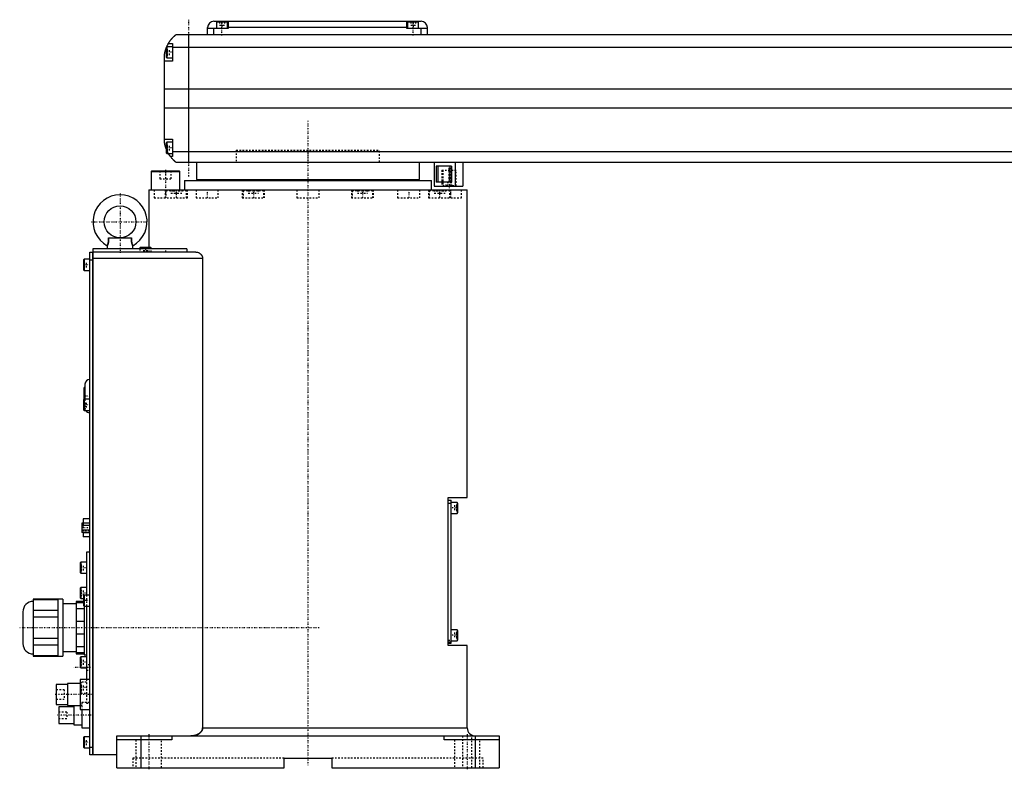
# Model space of a CAD drawing. Extents: x -181 to 1056, y -1 to 1086.
# Tile 1 of 4: x -181 to 437, y -1 to 470. Entities that reach past the tile are written whole.
import ezdxf

# ---------------------------------------------------------------- set-up
doc = ezdxf.new("R2010")
doc.units = 0
doc.linetypes.add('CENTER', pattern=[1.5, 0.45, -0.5, 0.05, -0.5])
doc.linetypes.add('DASHED', pattern=[2, 1, -1])
for name, color, linetype in [('AM_0', 7, 'CONTINUOUS'), ('AM_3', 7, 'DASHED'), ('AM_7', 7, 'CENTER')]:
    doc.layers.add(name, color=color, linetype=linetype)

msp = doc.modelspace()

# ---------------------------------------------------------------- linework, layer by layer
at = {"layer": 'AM_0', "color": 7, "linetype": 'CONTINUOUS'}
for p, q in [((-63, 460.5), (-63, 465)), ((-50, 464.5), (-63, 464.5)), ((-59, 469), (71, 469)), ((-59, 460.5), (-59, 464.5)), ((-57.5, 468.5), (-57.5, 464.5)), ((-50.5, 468.5), (-57.5, 468.5)), ((-54, 469), (-54, 468.5)), ((-50.5, 464.5), (-50.5, 468.5)), ((-50, 469), (-50, 464.5)), ((62, 465), (-50, 465)), ((62, 464.5), (62, 469)), ((75, 464.5), (62, 464.5)), ((62.5, 468.5), (62.5, 464.5)), ((69.5, 468.5), (62.5, 468.5)), ((66, 469), (66, 468.5)), ((69.5, 464.5), (69.5, 468.5)), ((71, 460.5), (71, 464.5)), ((75, 460.5), (75, 465)), ((667, 460.5), (-83, 460.5)), ((-75, 460.5), (-75, 380.5)), ((-88.6, 453), (-89, 452.6)), ((-89, 452.6), (-89, 446.4)), ((-85, 453), (-88.6, 453)), ((-88.6, 453), (-88.6, 446)), ((-87.65, 455), (-85, 455)), ((-85, 455), (-85, 444)), ((-85, 452.8), (669, 452.8)), ((-90, 392.5), (-90, 448.5)), ((-89, 446.4), (-88.6, 446)), ((-88.6, 446), (-85, 446)), ((-85, 444), (-90, 444)), ((-90, 426.46), (674, 426.46)), ((-90, 414.6), (674, 414.6)), ((-90, 395), (-85, 395)), ((-88.6, 393), (-89, 392.6)), ((-89, 392.6), (-89, 386.4)), ((-85, 393), (-88.6, 393)), ((-88.6, 393), (-88.6, 386)), ((-85, 395), (-85, 384)), ((-89, 386.4), (-88.6, 386)), ((-88.6, 386), (-85, 386)), ((-85, 384), (-86.34, 384)), ((-85, 387.22), (669, 387.22)), ((-83, 380.5), (667, 380.5)), ((-70, 380.5), (-70, 369.5)), ((70, 369.5), (70, 380.5)), ((79.35, 380.5), (79.35, 365.5)), ((90.17, 378), (80.74, 378)), ((80.74, 368), (80.74, 378)), ((89.06, 378), (89.06, 368)), ((90.17, 378), (90.17, 368)), ((92.35, 380.5), (92.35, 365.5)), ((97.35, 380.5), (97.35, 365.5)), ((-98.1, 375), (-98.5, 374.6)), ((-98.5, 374.6), (-98.5, 363)), ((-98.5, 374.6), (-80.5, 374.6)), ((-98.1, 375), (-80.9, 375)), ((-80.5, 374.6), (-80.9, 375)), ((-80.5, 363), (-80.5, 374.6)), ((-77.5, 369), (-77.5, 363)), ((-77.5, 369), (77.5, 369)), ((-70, 369.5), (70, 369.5)), ((-55, 369.5), (-55, 369)), ((55, 369), (55, 369.5)), ((77.5, 363), (77.5, 369)), ((79.35, 365.5), (97.35, 365.5)), ((90.17, 368), (80.74, 368)), ((-100, 363), (-100, 327)), ((-100, 363), (100, 363)), ((100, 169.7), (100, 363)), ((-126, 328), (-126, 326)), ((-125.28, 333), (-110.72, 333)), ((-110, 326), (-110, 328)), ((-137, 8), (-137, 324)), ((-137, 324), (-135.05, 324)), ((-135.05, 8), (-135.05, 324)), ((-135, 323.95), (-135.05, 323.95)), ((-75.99, 326), (-135, 326)), ((-135, 326), (-135, 8)), ((-70.42, 324), (-135, 324)), ((-105.1, 327), (-105.5, 326.6)), ((-105.5, 326.6), (-105.5, 326)), ((-105.5, 326.6), (-98.5, 326.6)), ((-105.1, 327), (-98.9, 327)), ((-98.5, 326.6), (-98.9, 327)), ((-98.5, 326), (-98.5, 326.6)), ((-75.99, 326), (-75.99, 324)), ((-140.6, 319.5), (-141, 319.1)), ((-141, 319.1), (-141, 312.9)), ((-137, 319.5), (-140.6, 319.5)), ((-140.6, 319.5), (-140.6, 312.5)), ((-135.05, 319), (-137, 319)), ((-135, 318.95), (-135.05, 318.95)), ((-66.14, 320), (-135, 320)), ((-66.14, 320), (-66.14, 25)), ((-141, 312.9), (-140.6, 312.5)), ((-140.6, 312.5), (-137, 312.5)), ((-140.7, 238.5), (-140.7, 231.4)), ((-140, 239), (-140.2, 239)), ((-140.2, 239), (-140.2, 231.5)), ((-140, 241), (-140, 231.5)), ((-140.6, 231.5), (-141, 231.1)), ((-141, 231.1), (-141, 224.9)), ((-137, 231.5), (-140.6, 231.5)), ((-140.6, 231.5), (-140.6, 224.5)), ((-141, 224.9), (-140.6, 224.5)), ((-140.6, 224.5), (-137, 224.5)), ((88, 169.7), (100, 169.7)), ((88, 76.7), (88, 169.7)), ((88, 168.2), (90, 168.2)), ((90, 78.2), (90, 168.2)), ((88, 166.2), (90, 166.2)), ((93.6, 166.7), (90, 166.7)), ((94, 166.3), (93.6, 166.7)), ((93.6, 166.7), (93.6, 159.7)), ((94, 166.3), (94, 160.1)), ((-137, 156.4), (-141.1, 156.4)), ((-141.1, 156.4), (-141.1, 153.59)), ((90, 159.7), (93.6, 159.7)), ((93.6, 159.7), (94, 160.1)), ((-137, 153.59), (-142, 153.59)), ((-142, 153.59), (-142, 147.81)), ((-137, 152.14), (-142, 152.14)), ((-137, 149.26), (-142, 149.26)), ((-137, 147.81), (-142, 147.81)), ((-141.1, 147.81), (-141.1, 145)), ((-137, 147.53), (-141.1, 147.53)), ((-137, 145), (-141.1, 145)), ((-137, 135.5), (-139, 135.5)), ((-139, 135.5), (-139, 108.5)), ((-142.6, 129.17), (-143, 128.77)), ((-143, 128.77), (-143, 122.57)), ((-139, 129.17), (-142.6, 129.17)), ((-142.6, 129.17), (-142.6, 122.17)), ((-143, 122.57), (-142.6, 122.17)), ((-142.6, 122.17), (-139, 122.17)), ((-142.6, 113.25), (-143, 112.85)), ((-143, 112.85), (-143, 106.65)), ((-139, 113.25), (-142.6, 113.25)), ((-142.6, 113.25), (-142.6, 106.25)), ((-157, 105.88), (-172.5, 105.88)), ((-172.5, 105.88), (-172.5, 70.12)), ((-172.5, 105.73), (-157, 105.73)), ((-154, 106), (-157, 106)), ((-157, 106), (-157, 70)), ((-154, 106), (-154, 70)), ((-143, 106.65), (-142.6, 106.25)), ((-142.6, 106.25), (-141, 106.25)), ((-140.6, 108.5), (-141, 108.1)), ((-141, 108.1), (-141, 101.9)), ((-137, 108.5), (-140.6, 108.5)), ((-140.6, 108.5), (-140.6, 101.5)), ((-145.5, 103), (-154, 103)), ((-141, 104.5), (-145.5, 104.5)), ((-145.5, 104.5), (-145.5, 71.5)), ((-145.5, 103.87), (-141, 103.87)), ((-140.5, 99.84), (-145.5, 99.84)), ((-141, 101.9), (-140.6, 101.5)), ((-140.6, 101.5), (-137, 101.5)), ((-140.5, 101.51), (-140.5, 71)), ((-139, 101.5), (-139, 55.5)), ((-179, 98), (-179, 78)), ((-157, 98.85), (-172.5, 98.85)), ((-172.5, 94.88), (-157, 94.88)), ((-145.5, 92.03), (-140.5, 92.03)), ((93.6, 86.7), (90, 86.7)), ((94, 86.3), (93.6, 86.7)), ((93.6, 86.7), (93.6, 79.7)), ((-157, 81.12), (-172.5, 81.12)), ((-140.5, 83.97), (-145.5, 83.97)), ((94, 86.3), (94, 80.1)), ((-172.5, 77.15), (-157, 77.15)), ((-145.5, 76.16), (-140.5, 76.16)), ((88, 79.2), (90, 79.2)), ((88, 78.2), (90, 78.2)), ((100, 76.7), (88, 76.7)), ((90, 79.7), (93.6, 79.7)), ((93.6, 79.7), (94, 80.1)), ((100, 25), (100, 76.7)), ((-157, 70.27), (-172.5, 70.27)), ((-172.5, 70.12), (-157, 70.12)), ((-157, 70), (-154, 70)), ((-154, 73), (-145.5, 73)), ((-140.5, 72.13), (-145.5, 72.13)), ((-145.5, 71.5), (-140.5, 71.5)), ((-142.6, 69.75), (-143, 69.35)), ((-143, 69.35), (-143, 63.15)), ((-139, 69.75), (-142.6, 69.75)), ((-142.6, 69.75), (-142.6, 62.75)), ((-140.5, 71), (-139, 71)), ((-143, 63.15), (-142.6, 62.75)), ((-142.6, 62.75), (-139, 62.75)), ((-151, 52.25), (-158, 52.25)), ((-158, 52.25), (-158, 39.75)), ((-143, 53), (-151, 53)), ((-151, 53), (-151, 39)), ((-137, 55.5), (-143, 55.5)), ((-143, 55.5), (-143, 36.5)), ((-158, 39.75), (-151, 39.75)), ((-147, 38.25), (-156.5, 38.25)), ((-156.5, 38.25), (-156.5, 27.75)), ((-151, 39), (-143, 39)), ((-147, 39), (-147, 27)), ((-143, 36.5), (-137, 36.5)), ((-142, 36.5), (-142, 25)), ((-156.5, 27.75), (-147, 27.75)), ((-147, 27), (-142, 27)), ((-142, 25), (-137, 25)), ((-66.14, 25), (100, 25)), ((-140.6, 19.5), (-141, 19.1)), ((-141, 19.1), (-141, 12.9)), ((-137, 19.5), (-140.6, 19.5)), ((-140.6, 19.5), (-140.6, 12.5)), ((-120, 20), (120, 20)), ((-120, 0), (-120, 20)), ((-105, 20), (-105, 0)), ((-85.5, 20), (-85.5, 17.5)), ((85.5, 17.5), (85.5, 20)), ((105, 20), (105, 0)), ((120, 20), (120, 0)), ((-141, 12.9), (-140.6, 12.5)), ((-140.6, 12.5), (-137, 12.5)), ((-137, 13), (-135.05, 13)), ((-135, 13.05), (-135.05, 13.05)), ((-85.5, 17.5), (-120, 17.5)), ((120, 17.5), (85.5, 17.5)), ((-135.05, 8), (-137, 8)), ((-135, 8.05), (-135.05, 8.05)), ((-120, 8), (-135, 8)), ((-120, 0), (-15, 0)), ((-15, 6), (15, 6)), ((-15, 0), (-15, 6)), ((15, 6), (15, 0)), ((15, 0), (120, 0))]:
    msp.add_line(p, q, dxfattribs=at)
for points in [[(-87.65, 455, 0), (-87.62, 455.05, 0), (-87.57, 455.14, 0), (-87.52, 455.23, 0), (-87.49, 455.27, 0), (-87.46, 455.32, 0), (-87.41, 455.41, 0), (-87.35, 455.5, 0), (-87.3, 455.59, 0), (-87.24, 455.68, 0), (-87.19, 455.76, 0), (-87.16, 455.81, 0), (-87.13, 455.85, 0), (-87.07, 455.94, 0), (-87.02, 456.03, 0), (-86.96, 456.11, 0), (-86.9, 456.2, 0), (-86.85, 456.28, 0), (-86.82, 456.33, 0), (-86.79, 456.37, 0), (-86.73, 456.45, 0), (-86.67, 456.53, 0), (-86.64, 456.58, 0), (-86.62, 456.62, 0), (-86.56, 456.7, 0), (-86.5, 456.78, 0), (-86.47, 456.82, 0), (-86.44, 456.86, 0), (-86.38, 456.94, 0), (-86.33, 457.01, 0), (-86.27, 457.09, 0), (-86.21, 457.17, 0), (-86.15, 457.24, 0), (-86.12, 457.28, 0), (-86.1, 457.32, 0), (-86.04, 457.39, 0), (-85.98, 457.46, 0), (-85.92, 457.54, 0), (-85.87, 457.61, 0), (-85.81, 457.68, 0), (-85.78, 457.71, 0), (-85.75, 457.75, 0), (-85.69, 457.82, 0), (-85.64, 457.89, 0), (-85.58, 457.95, 0), (-85.52, 458.02, 0), (-85.47, 458.08, 0), (-85.44, 458.12, 0), (-85.41, 458.15, 0), (-85.36, 458.21, 0), (-85.3, 458.28, 0), (-85.25, 458.34, 0), (-85.19, 458.4, 0), (-85.14, 458.46, 0), (-85.11, 458.49, 0), (-85.08, 458.52, 0), (-85.03, 458.58, 0), (-84.97, 458.64, 0), (-84.92, 458.7, 0), (-84.87, 458.75, 0), (-84.81, 458.81, 0), (-84.79, 458.84, 0), (-84.76, 458.87, 0), (-84.71, 458.92, 0), (-84.66, 458.98, 0), (-84.63, 459, 0), (-84.6, 459.03, 0), (-84.55, 459.08, 0), (-84.5, 459.13, 0), (-84.48, 459.16, 0), (-84.45, 459.18, 0), (-84.4, 459.23, 0), (-84.35, 459.28, 0), (-84.3, 459.33, 0), (-84.25, 459.38, 0), (-84.2, 459.43, 0), (-84.18, 459.45, 0), (-84.16, 459.47, 0), (-84.11, 459.52, 0), (-84.06, 459.56, 0), (-84.02, 459.61, 0), (-83.97, 459.65, 0), (-83.93, 459.69, 0), (-83.9, 459.71, 0), (-83.88, 459.73, 0), (-83.84, 459.77, 0), (-83.8, 459.81, 0), (-83.75, 459.85, 0), (-83.71, 459.88, 0), (-83.67, 459.92, 0), (-83.66, 459.94, 0), (-83.64, 459.95, 0), (-83.6, 459.99, 0), (-83.56, 460.02, 0), (-83.53, 460.05, 0), (-83.49, 460.08, 0), (-83.46, 460.11, 0), (-83.44, 460.13, 0), (-83.43, 460.14, 0), (-83.39, 460.17, 0), (-83.36, 460.19, 0), (-83.34, 460.22, 0), (-83.31, 460.24, 0), (-83.28, 460.27, 0), (-83.27, 460.28, 0), (-83.25, 460.29, 0), (-83.23, 460.31, 0), (-83.21, 460.33, 0), (-83.2, 460.34, 0), (-83.18, 460.35, 0), (-83.16, 460.36, 0), (-83.14, 460.38, 0), (-83.13, 460.39, 0), (-83.13, 460.4, 0), (-83.11, 460.41, 0), (-83.09, 460.42, 0), (-83.08, 460.44, 0), (-83.06, 460.45, 0), (-83.05, 460.46, 0), (-83.05, 460.46, 0), (-83.04, 460.47, 0), (-83.03, 460.47, 0), (-83.02, 460.48, 0), (-83.02, 460.49, 0), (-83.01, 460.49, 0), (-83.01, 460.49, 0), (-83.01, 460.5, 0), (-83, 460.5, 0), (-83, 460.5, 0), (-83, 460.5, 0), (-83, 460.5, 0)], [(-90, 448.5, 0), (-89.98, 448.61, 0), (-89.94, 448.82, 0), (-89.9, 449.03, 0), (-89.88, 449.13, 0), (-89.86, 449.23, 0), (-89.81, 449.44, 0), (-89.77, 449.64, 0), (-89.72, 449.85, 0), (-89.66, 450.05, 0), (-89.61, 450.26, 0), (-89.58, 450.36, 0), (-89.55, 450.46, 0), (-89.49, 450.67, 0), (-89.43, 450.87, 0), (-89.37, 451.08, 0), (-89.31, 451.28, 0), (-89.24, 451.48, 0), (-89.21, 451.57, 0), (-89.17, 451.67, 0), (-89.1, 451.86, 0), (-89.03, 452.05, 0), (-89, 452.14, 0)], [(-88.69, 452.91, 0), (-88.65, 453.01, 0), (-88.56, 453.21, 0), (-88.47, 453.4, 0), (-88.43, 453.49, 0), (-88.39, 453.58, 0), (-88.31, 453.76, 0), (-88.22, 453.92, 0), (-88.14, 454.08, 0), (-88.07, 454.23, 0), (-88, 454.36, 0), (-87.96, 454.43, 0), (-87.93, 454.49, 0), (-87.87, 454.6, 0), (-87.82, 454.7, 0), (-87.77, 454.79, 0), (-87.73, 454.86, 0), (-87.7, 454.91, 0), (-87.68, 454.94, 0), (-87.67, 454.96, 0), (-87.66, 454.98, 0), (-87.65, 455, 0), (-87.65, 455, 0)], [(-89, 388.86, 0), (-89.04, 388.96, 0), (-89.11, 389.16, 0), (-89.18, 389.36, 0), (-89.22, 389.46, 0), (-89.25, 389.56, 0), (-89.32, 389.76, 0), (-89.38, 389.97, 0), (-89.45, 390.18, 0), (-89.51, 390.39, 0), (-89.57, 390.59, 0), (-89.6, 390.7, 0), (-89.63, 390.8, 0), (-89.68, 391.01, 0), (-89.73, 391.22, 0), (-89.78, 391.43, 0), (-89.83, 391.63, 0), (-89.87, 391.83, 0), (-89.89, 391.93, 0), (-89.91, 392.03, 0), (-89.95, 392.22, 0), (-89.98, 392.41, 0), (-90, 392.5, 0)], [(-86.34, 384, 0), (-86.34, 384, 0), (-86.35, 384.02, 0), (-86.37, 384.04, 0), (-86.38, 384.06, 0), (-86.4, 384.08, 0), (-86.44, 384.14, 0), (-86.49, 384.21, 0), (-86.55, 384.29, 0), (-86.62, 384.39, 0), (-86.7, 384.5, 0), (-86.74, 384.56, 0), (-86.78, 384.62, 0), (-86.87, 384.75, 0), (-86.96, 384.89, 0), (-87.06, 385.04, 0), (-87.16, 385.2, 0), (-87.27, 385.36, 0), (-87.32, 385.45, 0), (-87.37, 385.53, 0), (-87.48, 385.71, 0), (-87.59, 385.9, 0), (-87.65, 386, 0)], [(-83, 380.5, 0), (-83, 380.5, 0), (-83.01, 380.51, 0), (-83.02, 380.51, 0), (-83.02, 380.52, 0), (-83.03, 380.52, 0), (-83.03, 380.52, 0), (-83.04, 380.53, 0), (-83.04, 380.54, 0), (-83.05, 380.54, 0), (-83.06, 380.55, 0), (-83.07, 380.56, 0), (-83.07, 380.56, 0), (-83.08, 380.57, 0), (-83.09, 380.57, 0), (-83.1, 380.58, 0), (-83.11, 380.59, 0), (-83.11, 380.59, 0), (-83.13, 380.61, 0), (-83.14, 380.62, 0), (-83.15, 380.62, 0), (-83.16, 380.63, 0), (-83.17, 380.64, 0), (-83.19, 380.66, 0), (-83.21, 380.67, 0), (-83.22, 380.69, 0), (-83.24, 380.7, 0), (-83.25, 380.71, 0), (-83.26, 380.72, 0), (-83.28, 380.74, 0), (-83.3, 380.75, 0), (-83.32, 380.77, 0), (-83.35, 380.79, 0), (-83.37, 380.81, 0), (-83.38, 380.82, 0), (-83.39, 380.83, 0), (-83.42, 380.85, 0), (-83.44, 380.87, 0), (-83.47, 380.9, 0), (-83.49, 380.92, 0), (-83.52, 380.94, 0), (-83.54, 380.96, 0), (-83.55, 380.97, 0), (-83.58, 380.99, 0), (-83.61, 381.02, 0), (-83.64, 381.05, 0), (-83.67, 381.07, 0), (-83.7, 381.1, 0), (-83.71, 381.11, 0), (-83.73, 381.13, 0), (-83.76, 381.16, 0), (-83.79, 381.19, 0), (-83.83, 381.22, 0), (-83.86, 381.25, 0), (-83.89, 381.28, 0), (-83.91, 381.3, 0), (-83.93, 381.31, 0), (-83.96, 381.35, 0), (-84, 381.38, 0), (-84.02, 381.4, 0), (-84.04, 381.41, 0), (-84.07, 381.45, 0), (-84.11, 381.48, 0), (-84.13, 381.5, 0), (-84.15, 381.52, 0), (-84.19, 381.56, 0), (-84.22, 381.59, 0), (-84.26, 381.63, 0), (-84.3, 381.67, 0), (-84.34, 381.71, 0), (-84.36, 381.73, 0), (-84.38, 381.75, 0), (-84.42, 381.79, 0), (-84.46, 381.83, 0), (-84.6, 381.97, 0), (-84.86, 382.23, 0), (-85.11, 382.51, 0), (-85.38, 382.81, 0), (-85.51, 382.97, 0), (-85.65, 383.13, 0), (-85.92, 383.46, 0), (-86.2, 383.82, 0), (-86.34, 384, 0)], [(-125.28, 333, 0), (-125.26, 332.81, 0), (-125.24, 332.58, 0), (-125.23, 332.51, 0), (-125.23, 332.45, 0), (-125.23, 332.42, 0), (-125.22, 332.38, 0), (-125.22, 332.32, 0), (-125.22, 332.25, 0), (-125.21, 332.18, 0), (-125.21, 332.12, 0), (-125.2, 332.05, 0), (-125.2, 332.02, 0), (-125.2, 331.99, 0), (-125.2, 331.92, 0), (-125.2, 331.85, 0), (-125.2, 331.82, 0), (-125.2, 331.79, 0), (-125.19, 331.72, 0), (-125.19, 331.65, 0), (-125.19, 331.62, 0), (-125.19, 331.59, 0), (-125.19, 331.52, 0), (-125.19, 331.45, 0), (-125.2, 331.39, 0), (-125.2, 331.32, 0), (-125.2, 331.26, 0), (-125.2, 331.22, 0), (-125.2, 331.19, 0), (-125.2, 331.12, 0), (-125.21, 331.06, 0), (-125.21, 330.99, 0), (-125.22, 330.93, 0), (-125.22, 330.86, 0), (-125.22, 330.83, 0), (-125.23, 330.8, 0), (-125.23, 330.73, 0), (-125.24, 330.67, 0), (-125.24, 330.61, 0), (-125.25, 330.54, 0), (-125.26, 330.48, 0), (-125.26, 330.45, 0), (-125.27, 330.42, 0), (-125.28, 330.35, 0), (-125.28, 330.29, 0), (-125.29, 330.23, 0), (-125.3, 330.17, 0), (-125.31, 330.11, 0), (-125.32, 330.08, 0), (-125.32, 330.05, 0), (-125.34, 329.99, 0), (-125.35, 329.93, 0), (-125.36, 329.87, 0), (-125.37, 329.81, 0), (-125.38, 329.76, 0), (-125.39, 329.73, 0), (-125.4, 329.7, 0), (-125.41, 329.64, 0), (-125.42, 329.59, 0), (-125.43, 329.56, 0), (-125.44, 329.53, 0), (-125.45, 329.48, 0), (-125.46, 329.43, 0), (-125.47, 329.4, 0), (-125.48, 329.37, 0), (-125.49, 329.32, 0), (-125.51, 329.27, 0), (-125.52, 329.22, 0), (-125.54, 329.17, 0), (-125.55, 329.12, 0), (-125.56, 329.1, 0), (-125.57, 329.08, 0), (-125.58, 329.03, 0), (-125.6, 328.99, 0), (-125.61, 328.94, 0), (-125.63, 328.9, 0), (-125.64, 328.85, 0), (-125.65, 328.83, 0), (-125.66, 328.81, 0), (-125.67, 328.77, 0), (-125.69, 328.73, 0), (-125.7, 328.69, 0), (-125.72, 328.66, 0), (-125.73, 328.62, 0), (-125.74, 328.6, 0), (-125.74, 328.58, 0), (-125.76, 328.55, 0), (-125.77, 328.51, 0), (-125.78, 328.48, 0), (-125.8, 328.45, 0), (-125.81, 328.42, 0), (-125.82, 328.4, 0), (-125.82, 328.39, 0), (-125.83, 328.36, 0), (-125.85, 328.33, 0), (-125.86, 328.31, 0), (-125.87, 328.28, 0), (-125.88, 328.26, 0), (-125.89, 328.25, 0), (-125.89, 328.23, 0), (-125.9, 328.21, 0), (-125.91, 328.19, 0), (-125.91, 328.18, 0), (-125.92, 328.17, 0), (-125.93, 328.15, 0), (-125.94, 328.13, 0), (-125.94, 328.13, 0), (-125.94, 328.12, 0), (-125.95, 328.1, 0), (-125.96, 328.09, 0), (-125.96, 328.07, 0), (-125.97, 328.06, 0), (-125.98, 328.05, 0), (-125.98, 328.05, 0), (-125.98, 328.04, 0), (-125.98, 328.03, 0), (-125.99, 328.02, 0), (-125.99, 328.02, 0), (-125.99, 328.01, 0), (-126, 328.01, 0), (-126, 328.01, 0), (-126, 328, 0), (-126, 328, 0), (-126, 328, 0), (-126, 328, 0)], [(-110, 328, 0), (-110, 328, 0), (-110, 328, 0), (-110, 328, 0), (-110, 328.01, 0), (-110, 328.01, 0), (-110.01, 328.01, 0), (-110.01, 328.02, 0), (-110.01, 328.02, 0), (-110.02, 328.03, 0), (-110.02, 328.04, 0), (-110.02, 328.05, 0), (-110.02, 328.05, 0), (-110.03, 328.06, 0), (-110.04, 328.07, 0), (-110.04, 328.09, 0), (-110.05, 328.1, 0), (-110.06, 328.12, 0), (-110.06, 328.13, 0), (-110.06, 328.13, 0), (-110.07, 328.15, 0), (-110.08, 328.17, 0), (-110.09, 328.18, 0), (-110.09, 328.19, 0), (-110.1, 328.21, 0), (-110.11, 328.23, 0), (-110.11, 328.25, 0), (-110.12, 328.26, 0), (-110.13, 328.28, 0), (-110.14, 328.31, 0), (-110.15, 328.33, 0), (-110.17, 328.36, 0), (-110.18, 328.39, 0), (-110.18, 328.4, 0), (-110.19, 328.42, 0), (-110.2, 328.45, 0), (-110.22, 328.48, 0), (-110.23, 328.51, 0), (-110.24, 328.55, 0), (-110.26, 328.58, 0), (-110.26, 328.6, 0), (-110.27, 328.62, 0), (-110.28, 328.66, 0), (-110.3, 328.69, 0), (-110.31, 328.73, 0), (-110.33, 328.77, 0), (-110.34, 328.81, 0), (-110.35, 328.83, 0), (-110.36, 328.85, 0), (-110.37, 328.9, 0), (-110.39, 328.94, 0), (-110.4, 328.99, 0), (-110.42, 329.03, 0), (-110.43, 329.08, 0), (-110.44, 329.1, 0), (-110.45, 329.12, 0), (-110.46, 329.17, 0), (-110.48, 329.22, 0), (-110.49, 329.27, 0), (-110.51, 329.32, 0), (-110.52, 329.37, 0), (-110.53, 329.4, 0), (-110.54, 329.43, 0), (-110.55, 329.48, 0), (-110.56, 329.53, 0), (-110.57, 329.56, 0), (-110.58, 329.59, 0), (-110.59, 329.64, 0), (-110.6, 329.7, 0), (-110.61, 329.73, 0), (-110.62, 329.75, 0), (-110.63, 329.81, 0), (-110.64, 329.87, 0), (-110.65, 329.93, 0), (-110.66, 329.99, 0), (-110.68, 330.05, 0), (-110.68, 330.08, 0), (-110.69, 330.11, 0), (-110.7, 330.17, 0), (-110.71, 330.23, 0), (-110.72, 330.29, 0), (-110.72, 330.35, 0), (-110.73, 330.42, 0), (-110.74, 330.45, 0), (-110.74, 330.48, 0), (-110.75, 330.54, 0), (-110.76, 330.61, 0), (-110.76, 330.67, 0), (-110.77, 330.73, 0), (-110.77, 330.8, 0), (-110.78, 330.83, 0), (-110.78, 330.86, 0), (-110.78, 330.93, 0), (-110.79, 330.99, 0), (-110.79, 331.06, 0), (-110.8, 331.12, 0), (-110.8, 331.19, 0), (-110.8, 331.22, 0), (-110.8, 331.26, 0), (-110.8, 331.32, 0), (-110.8, 331.39, 0), (-110.81, 331.46, 0), (-110.81, 331.52, 0), (-110.81, 331.59, 0), (-110.81, 331.62, 0), (-110.81, 331.65, 0), (-110.81, 331.72, 0), (-110.8, 331.79, 0), (-110.8, 331.82, 0), (-110.8, 331.85, 0), (-110.8, 331.92, 0), (-110.8, 331.99, 0), (-110.8, 332.02, 0), (-110.8, 332.05, 0), (-110.79, 332.12, 0), (-110.79, 332.19, 0), (-110.78, 332.25, 0), (-110.78, 332.32, 0), (-110.78, 332.38, 0), (-110.77, 332.42, 0), (-110.77, 332.45, 0), (-110.77, 332.51, 0), (-110.76, 332.58, 0), (-110.74, 332.81, 0), (-110.72, 333, 0)], [(-70.42, 324, 0), (-70.27, 324, 0), (-69.97, 323.98, 0), (-69.66, 323.93, 0), (-69.5, 323.9, 0), (-69.34, 323.86, 0), (-69.03, 323.76, 0), (-68.72, 323.64, 0), (-68.41, 323.5, 0), (-68.12, 323.33, 0), (-67.83, 323.14, 0), (-67.69, 323.03, 0), (-67.67, 323.01, 0), (-67.62, 322.98, 0), (-67.58, 322.94, 0), (-67.55, 322.92, 0), (-67.53, 322.9, 0), (-67.49, 322.86, 0), (-67.45, 322.83, 0), (-67.4, 322.79, 0), (-67.36, 322.75, 0), (-67.32, 322.7, 0), (-67.3, 322.68, 0), (-67.28, 322.66, 0), (-67.24, 322.62, 0), (-67.2, 322.58, 0), (-67.16, 322.53, 0), (-67.12, 322.49, 0), (-67.08, 322.44, 0), (-67.06, 322.42, 0), (-67.04, 322.4, 0), (-67, 322.35, 0), (-66.96, 322.3, 0), (-66.92, 322.25, 0), (-66.88, 322.2, 0), (-66.84, 322.14, 0), (-66.83, 322.12, 0), (-66.81, 322.09, 0), (-66.77, 322.04, 0), (-66.74, 321.98, 0), (-66.7, 321.93, 0), (-66.67, 321.87, 0), (-66.63, 321.81, 0), (-66.62, 321.78, 0), (-66.6, 321.75, 0), (-66.57, 321.69, 0), (-66.54, 321.63, 0), (-66.51, 321.57, 0), (-66.48, 321.51, 0), (-66.45, 321.45, 0), (-66.44, 321.42, 0), (-66.42, 321.39, 0), (-66.4, 321.32, 0), (-66.37, 321.26, 0), (-66.36, 321.23, 0), (-66.35, 321.19, 0), (-66.33, 321.13, 0), (-66.31, 321.06, 0), (-66.3, 321.03, 0), (-66.29, 321, 0), (-66.27, 320.93, 0), (-66.25, 320.86, 0), (-66.23, 320.79, 0), (-66.22, 320.73, 0), (-66.21, 320.66, 0), (-66.2, 320.62, 0), (-66.19, 320.59, 0), (-66.18, 320.52, 0), (-66.17, 320.45, 0), (-66.16, 320.38, 0), (-66.16, 320.31, 0), (-66.15, 320.24, 0), (-66.15, 320.21, 0), (-66.15, 320.17, 0), (-66.15, 320.1, 0), (-66.14, 320.03, 0), (-66.14, 320, 0)], [(-66.14, 25, 0), (-66.14, 24.96, 0), (-66.15, 24.87, 0), (-66.15, 24.78, 0), (-66.15, 24.74, 0), (-66.16, 24.69, 0), (-66.17, 24.6, 0), (-66.18, 24.51, 0), (-66.19, 24.42, 0), (-66.21, 24.33, 0), (-66.23, 24.24, 0), (-66.24, 24.2, 0), (-66.25, 24.15, 0), (-66.28, 24.06, 0), (-66.3, 23.98, 0), (-66.33, 23.89, 0), (-66.36, 23.8, 0), (-66.4, 23.72, 0), (-66.41, 23.68, 0), (-66.43, 23.63, 0), (-66.47, 23.55, 0), (-66.5, 23.47, 0), (-66.52, 23.43, 0), (-66.54, 23.4, 0), (-66.58, 23.32, 0), (-66.62, 23.24, 0), (-66.65, 23.21, 0), (-66.67, 23.17, 0), (-66.71, 23.09, 0), (-66.76, 23.02, 0), (-66.81, 22.94, 0), (-66.86, 22.87, 0), (-66.92, 22.79, 0), (-66.94, 22.76, 0), (-66.97, 22.72, 0), (-67.03, 22.65, 0), (-67.09, 22.58, 0), (-67.15, 22.51, 0), (-67.21, 22.44, 0), (-67.27, 22.37, 0), (-67.3, 22.33, 0), (-67.33, 22.3, 0), (-67.4, 22.23, 0), (-67.46, 22.17, 0), (-67.53, 22.11, 0), (-67.6, 22.04, 0), (-67.66, 21.98, 0), (-67.7, 21.95, 0), (-67.73, 21.92, 0), (-67.8, 21.87, 0), (-67.87, 21.81, 0), (-67.93, 21.76, 0), (-68, 21.71, 0), (-68.07, 21.65, 0), (-68.11, 21.63, 0), (-68.14, 21.6, 0), (-68.21, 21.55, 0), (-68.29, 21.5, 0), (-68.36, 21.45, 0), (-68.44, 21.4, 0), (-68.51, 21.35, 0), (-68.55, 21.33, 0), (-68.59, 21.3, 0), (-68.67, 21.26, 0), (-68.75, 21.21, 0), (-68.79, 21.19, 0), (-68.83, 21.16, 0), (-68.91, 21.12, 0), (-68.99, 21.07, 0), (-69.03, 21.05, 0), (-69.07, 21.03, 0), (-69.16, 20.99, 0), (-69.24, 20.95, 0), (-69.53, 20.81, 0), (-70.04, 20.6, 0), (-70.53, 20.44, 0), (-71.05, 20.3, 0), (-71.59, 20.18, 0), (-71.86, 20.13, 0), (-72.14, 20.09, 0), (-72.69, 20.03, 0), (-73.23, 20, 0), (-73.48, 20, 0)]]:
    msp.add_polyline3d(points, dxfattribs=at)
msp.add_circle((-118, 343), 10, dxfattribs=at)
for centre, radius, start, end in [((-59, 465), 4, 90, 180), ((71, 465), 4, 0, 90), ((-118, 343), 17, 298.07249, 241.92751), ((-137, 241), 3, 90, 180), ((-140.2, 238.5), 0.5, 90, 180), ((-137, 226), 3, 210, 270), ((-172.5, 98), 6.5, 90, 180), ((-172.5, 78), 6.5, 180, 270), ((105, 25), 5, 180, 270)]:
    msp.add_arc(centre, radius, start, end, dxfattribs=at)
at = {"layer": 'AM_3', "color": 6, "linetype": 'DASHED'}
for p, q in [((-55.5, 468.5), (-55.5, 466.5)), ((-55.5, 466.5), (-52.5, 466.5)), ((-54, 468.5), (-54, 464.5)), ((-52.5, 468.5), (-52.5, 466.5)), ((64.5, 468.5), (64.5, 466.5)), ((64.5, 466.5), (67.5, 466.5)), ((66, 468.5), (66, 464.5)), ((67.5, 468.5), (67.5, 466.5)), ((-89, 451.23), (-87, 451.23)), ((-89, 450.37), (-87, 450.37)), ((-89, 448.63), (-87, 448.63)), ((-89, 447.77), (-87, 447.77)), ((-87, 447.77), (-87, 451.23)), ((-89, 391.23), (-87, 391.23)), ((-89, 390.37), (-87, 390.37)), ((-87, 387.77), (-87, 391.23)), ((-89, 388.63), (-87, 388.63)), ((-89, 387.77), (-87, 387.77)), ((-45, 388), (-45, 380.5)), ((-45, 388), (45, 388)), ((-45, 388), (-45, 380.5)), ((-45, 388), (45, 388)), ((45, 380.5), (45, 388)), ((45, 380.5), (45, 388)), ((80.42, 378), (80.42, 368)), ((80.74, 378), (80.42, 378)), ((81.53, 378), (81.53, 368)), ((81.85, 368), (81.85, 378)), ((88.74, 368), (88.74, 378)), ((89.85, 368), (89.85, 378)), ((-93, 375), (-93, 370)), ((-89.5, 375), (-89.5, 370)), ((-86, 375), (-86, 370)), ((84.1, 375.5), (84.1, 365.5)), ((84.1, 375.5), (93.1, 375.5)), ((84.6, 375.5), (84.6, 365.9)), ((92.6, 365.9), (92.6, 375.5)), ((93.1, 365.5), (93.1, 375.5)), ((-93, 370), (-86, 370)), ((80.74, 368), (80.42, 368)), ((84.6, 365.9), (85, 365.5)), ((84.6, 365.9), (92.6, 365.9)), ((86.87, 365.5), (86.87, 367.5)), ((90.33, 367.5), (86.87, 367.5)), ((87.73, 365.5), (87.73, 367.5)), ((89.47, 365.5), (89.47, 367.5)), ((90.33, 365.5), (90.33, 367.5)), ((92.2, 365.5), (92.6, 365.9)), ((-96.5, 363), (-96.5, 358)), ((-89.69, 363), (-89.69, 358)), ((-88.79, 363), (-89.19, 362.6)), ((-89.19, 362.6), (-89.19, 358)), ((-89.19, 362.6), (-76.19, 362.6)), ((-86.12, 363), (-86.12, 361)), ((-86.12, 361), (-79.25, 361)), ((-84.8, 363), (-84.8, 361)), ((-84.01, 363), (-84.01, 361)), ((-82.5, 358), (-82.5, 363)), ((-81.36, 363), (-81.36, 361)), ((-80.58, 363), (-80.58, 361)), ((-79.25, 363), (-79.25, 361)), ((-76.19, 362.6), (-76.59, 363)), ((-76.19, 358), (-76.19, 362.6)), ((-75.69, 358), (-75.69, 363)), ((-70.29, 363), (-70.29, 358)), ((-56.29, 358), (-56.29, 363)), ((-41.25, 363), (-41.25, 358)), ((-40.35, 363), (-40.75, 362.6)), ((-40.75, 362.6), (-40.75, 358)), ((-40.75, 362.6), (-27.75, 362.6)), ((-37.45, 363), (-37.45, 361)), ((-37.45, 361), (-31.05, 361)), ((-37, 363), (-37, 361)), ((-34.7, 363), (-34.7, 361)), ((-33.8, 363), (-33.8, 361)), ((-31.5, 363), (-31.5, 361)), ((-31.05, 363), (-31.05, 361)), ((-27.75, 362.6), (-28.15, 363)), ((-27.75, 358), (-27.75, 362.6)), ((-27.25, 358), (-27.25, 363)), ((-7, 363), (-7, 358)), ((7, 358), (7, 363)), ((27.25, 363), (27.25, 358)), ((28.15, 363), (27.75, 362.6)), ((27.75, 362.6), (27.75, 358)), ((27.75, 362.6), (40.75, 362.6)), ((31.05, 363), (31.05, 361)), ((31.05, 361), (37.45, 361)), ((31.5, 363), (31.5, 361)), ((33.8, 363), (33.8, 361)), ((34.7, 363), (34.7, 361)), ((37, 363), (37, 361)), ((37.45, 363), (37.45, 361)), ((40.75, 362.6), (40.35, 363)), ((40.75, 358), (40.75, 362.6)), ((41.25, 358), (41.25, 363)), ((56.29, 363), (56.29, 358)), ((70.29, 358), (70.29, 363)), ((75.69, 363), (75.69, 358)), ((76.59, 363), (76.19, 362.6)), ((76.19, 362.6), (76.19, 358)), ((76.19, 362.6), (89.19, 362.6)), ((79.25, 363), (79.25, 361)), ((79.25, 361), (86.12, 361)), ((80.58, 363), (80.58, 361)), ((81.36, 363), (81.36, 361)), ((82.5, 363), (82.5, 358)), ((84.01, 363), (84.01, 361)), ((84.8, 363), (84.8, 361)), ((86.12, 363), (86.12, 361)), ((89.19, 362.6), (88.79, 363)), ((89.19, 358), (89.19, 362.6)), ((89.69, 358), (89.69, 363)), ((96.5, 358), (96.5, 363)), ((-96.5, 358), (-75.69, 358)), ((-70.29, 358), (-56.29, 358)), ((-41.25, 358), (-27.25, 358)), ((-7, 358), (7, 358)), ((27.25, 358), (41.25, 358)), ((56.29, 358), (70.29, 358)), ((75.69, 358), (96.5, 358)), ((-105.5, 326), (-105.5, 324)), ((-103.5, 327), (-103.5, 325)), ((-103.5, 325), (-100.5, 325)), ((-102, 327), (-102, 325)), ((-100.5, 327), (-100.5, 325)), ((-100, 327), (-100, 324)), ((-98.5, 324), (-98.5, 326)), ((-89.3, 324), (-89.3, 326)), ((-141, 317.73), (-139, 317.73)), ((-141, 316.87), (-139, 316.87)), ((-139, 314.27), (-139, 317.73)), ((-141, 315.13), (-139, 315.13)), ((-141, 314.27), (-139, 314.27)), ((-141, 229.73), (-139, 229.73)), ((-141, 228.87), (-139, 228.87)), ((-140.7, 231.4), (-140.7, 228.5)), ((-140.2, 231.5), (-140.2, 228)), ((-140, 231.5), (-140, 226)), ((-139, 226.27), (-139, 229.73)), ((-141, 227.13), (-139, 227.13)), ((-141, 226.27), (-139, 226.27)), ((-140.2, 228), (-140, 228)), ((94, 164.93), (92, 164.93)), ((92, 164.93), (92, 161.47)), ((94, 164.07), (92, 164.07)), ((94, 162.33), (92, 162.33)), ((94, 161.47), (92, 161.47)), ((-137, 152.25), (-142, 152.25)), ((-142, 149.15), (-137, 149.15)), ((-141.1, 153.59), (-141.1, 147.81)), ((-137, 152.13), (-141.1, 152.13)), ((-143, 127.4), (-141, 127.4)), ((-143, 126.54), (-141, 126.54)), ((-143, 124.81), (-141, 124.81)), ((-143, 123.94), (-141, 123.94)), ((-141, 123.94), (-141, 127.4)), ((-143, 111.25), (-141, 111.25)), ((-143, 109.75), (-141, 109.75)), ((-143, 108.25), (-141, 108.25)), ((-141, 108.25), (-141, 111.25)), ((-141, 106.73), (-139, 106.73)), ((-141, 106.25), (-139, 106.25)), ((-141, 105.87), (-139, 105.87)), ((-139, 108.5), (-139, 101.5)), ((-140.5, 104.5), (-141, 104.5)), ((-141, 104.13), (-139, 104.13)), ((-141, 103.87), (-140.5, 103.87)), ((-141, 103.27), (-139, 103.27)), ((-139, 105), (-140.5, 105)), ((-140.5, 105), (-140.5, 101.51)), ((94, 84.93), (92, 84.93)), ((92, 84.93), (92, 81.47)), ((94, 84.07), (92, 84.07)), ((94, 82.33), (92, 82.33)), ((94, 81.47), (92, 81.47)), ((88, 80.2), (90, 80.2)), ((-143, 67.75), (-141, 67.75)), ((-143, 66.25), (-141, 66.25)), ((-143, 64.75), (-141, 64.75)), ((-141, 64.75), (-141, 67.75)), ((-137, 64.65), (-139, 64.65)), ((-139, 61.35), (-137, 61.35)), ((-142.6, 53.83), (-143, 53.43)), ((-143, 52.06), (-141, 52.06)), ((-143, 51.19), (-141, 51.19)), ((-143, 49.46), (-141, 49.46)), ((-139, 53.83), (-142.6, 53.83)), ((-142.6, 53.83), (-142.6, 46.83)), ((-141, 48.6), (-141, 52.06)), ((-139, 55.5), (-139, 40.5)), ((-153, 49), (-158, 49)), ((-153, 49), (-153, 43)), ((-143, 48.6), (-141, 48.6)), ((-143, 47.23), (-142.6, 46.83)), ((-142.6, 46.83), (-139, 46.83)), ((-158, 43), (-153, 43)), ((-142, 39), (-143, 39)), ((-137, 41), (-142, 41)), ((-142, 41), (-142, 36.5)), ((-139, 40.5), (-137, 40.5)), ((-151.5, 35), (-156.5, 35)), ((-156.5, 31), (-151.5, 31)), ((-151.5, 35), (-151.5, 31)), ((97, 20), (97, 0)), ((103, 0), (103, 20)), ((-141, 17.73), (-139, 17.73)), ((-141, 16.87), (-139, 16.87)), ((-141, 15.13), (-139, 15.13)), ((-141, 14.27), (-139, 14.27)), ((-139, 14.27), (-139, 17.73)), ((-108, 17.5), (-108, 0)), ((-92, 0), (-92, 17.5)), ((92, 17.5), (92, 0)), ((108, 0), (108, 17.5)), ((-110, 6), (-110, 0)), ((-15, 6), (-110, 6)), ((110, 6), (15, 6)), ((110, 0), (110, 6))]:
    msp.add_line(p, q, dxfattribs=at)
for points in [[(-89, 452.14, 0), (-88.95, 452.28, 0), (-88.84, 452.54, 0), (-88.74, 452.79, 0), (-88.69, 452.91, 0)], [(-87.65, 386, 0), (-87.69, 386.07, 0), (-87.76, 386.2, 0), (-87.84, 386.34, 0), (-87.88, 386.41, 0), (-87.92, 386.49, 0), (-88, 386.63, 0), (-88.08, 386.78, 0), (-88.15, 386.94, 0), (-88.23, 387.09, 0), (-88.31, 387.25, 0), (-88.35, 387.33, 0), (-88.39, 387.41, 0), (-88.46, 387.58, 0), (-88.54, 387.74, 0), (-88.61, 387.91, 0), (-88.69, 388.08, 0), (-88.76, 388.25, 0), (-88.8, 388.34, 0), (-88.83, 388.43, 0), (-88.9, 388.6, 0), (-88.97, 388.77, 0), (-89, 388.86, 0)], [(-126, 328, 0), (-126, 328, 0), (-126, 328, 0), (-126, 328, 0), (-126, 328.01, 0), (-126, 328.01, 0), (-125.99, 328.01, 0), (-125.99, 328.02, 0), (-125.99, 328.02, 0), (-125.98, 328.03, 0), (-125.98, 328.04, 0), (-125.98, 328.05, 0), (-125.98, 328.05, 0), (-125.97, 328.06, 0), (-125.96, 328.07, 0), (-125.96, 328.09, 0), (-125.95, 328.1, 0), (-125.94, 328.12, 0), (-125.94, 328.13, 0), (-125.94, 328.13, 0), (-125.93, 328.15, 0), (-125.92, 328.17, 0), (-125.91, 328.18, 0), (-125.91, 328.19, 0), (-125.9, 328.21, 0), (-125.89, 328.23, 0), (-125.89, 328.25, 0), (-125.88, 328.26, 0), (-125.87, 328.28, 0), (-125.86, 328.31, 0), (-125.85, 328.33, 0), (-125.83, 328.36, 0), (-125.82, 328.39, 0), (-125.82, 328.4, 0), (-125.81, 328.42, 0), (-125.8, 328.45, 0), (-125.78, 328.48, 0), (-125.77, 328.51, 0), (-125.76, 328.55, 0), (-125.74, 328.58, 0), (-125.74, 328.6, 0), (-125.73, 328.62, 0), (-125.72, 328.66, 0), (-125.7, 328.69, 0), (-125.69, 328.73, 0), (-125.67, 328.77, 0), (-125.66, 328.81, 0), (-125.65, 328.83, 0), (-125.64, 328.85, 0), (-125.63, 328.9, 0), (-125.61, 328.94, 0), (-125.6, 328.99, 0), (-125.58, 329.03, 0), (-125.57, 329.08, 0), (-125.56, 329.1, 0), (-125.55, 329.12, 0), (-125.54, 329.17, 0), (-125.52, 329.22, 0), (-125.51, 329.27, 0), (-125.49, 329.32, 0), (-125.48, 329.37, 0), (-125.47, 329.4, 0), (-125.46, 329.43, 0), (-125.45, 329.48, 0), (-125.44, 329.53, 0), (-125.43, 329.56, 0), (-125.42, 329.59, 0), (-125.41, 329.64, 0), (-125.4, 329.7, 0), (-125.39, 329.73, 0), (-125.38, 329.75, 0), (-125.37, 329.81, 0), (-125.36, 329.87, 0), (-125.35, 329.93, 0), (-125.34, 329.99, 0), (-125.32, 330.05, 0), (-125.32, 330.08, 0), (-125.31, 330.11, 0), (-125.3, 330.17, 0), (-125.29, 330.23, 0), (-125.28, 330.29, 0), (-125.28, 330.35, 0), (-125.27, 330.42, 0), (-125.26, 330.45, 0), (-125.26, 330.48, 0), (-125.25, 330.54, 0), (-125.24, 330.61, 0), (-125.24, 330.67, 0), (-125.23, 330.73, 0), (-125.23, 330.8, 0), (-125.22, 330.83, 0), (-125.22, 330.86, 0), (-125.22, 330.93, 0), (-125.21, 330.99, 0), (-125.21, 331.06, 0), (-125.2, 331.12, 0), (-125.2, 331.19, 0), (-125.2, 331.22, 0), (-125.2, 331.26, 0), (-125.2, 331.32, 0), (-125.2, 331.39, 0), (-125.19, 331.46, 0), (-125.19, 331.52, 0), (-125.19, 331.59, 0), (-125.19, 331.62, 0), (-125.19, 331.65, 0), (-125.19, 331.72, 0), (-125.2, 331.79, 0), (-125.2, 331.82, 0), (-125.2, 331.85, 0), (-125.2, 331.92, 0), (-125.2, 331.99, 0), (-125.2, 332.02, 0), (-125.2, 332.05, 0), (-125.21, 332.12, 0), (-125.21, 332.19, 0), (-125.22, 332.25, 0), (-125.22, 332.32, 0), (-125.22, 332.38, 0), (-125.23, 332.42, 0), (-125.23, 332.45, 0), (-125.23, 332.51, 0), (-125.24, 332.58, 0), (-125.26, 332.81, 0), (-125.28, 333, 0)], [(-110.72, 333, 0), (-110.74, 332.81, 0), (-110.76, 332.58, 0), (-110.77, 332.51, 0), (-110.77, 332.45, 0), (-110.77, 332.42, 0), (-110.78, 332.38, 0), (-110.78, 332.32, 0), (-110.78, 332.25, 0), (-110.79, 332.18, 0), (-110.79, 332.12, 0), (-110.8, 332.05, 0), (-110.8, 332.02, 0), (-110.8, 331.99, 0), (-110.8, 331.92, 0), (-110.8, 331.85, 0), (-110.8, 331.82, 0), (-110.8, 331.79, 0), (-110.81, 331.72, 0), (-110.81, 331.65, 0), (-110.81, 331.62, 0), (-110.81, 331.59, 0), (-110.81, 331.52, 0), (-110.81, 331.45, 0), (-110.8, 331.39, 0), (-110.8, 331.32, 0), (-110.8, 331.26, 0), (-110.8, 331.22, 0), (-110.8, 331.19, 0), (-110.8, 331.12, 0), (-110.79, 331.06, 0), (-110.79, 330.99, 0), (-110.78, 330.93, 0), (-110.78, 330.86, 0), (-110.78, 330.83, 0), (-110.77, 330.8, 0), (-110.77, 330.73, 0), (-110.76, 330.67, 0), (-110.76, 330.61, 0), (-110.75, 330.54, 0), (-110.74, 330.48, 0), (-110.74, 330.45, 0), (-110.73, 330.42, 0), (-110.72, 330.35, 0), (-110.72, 330.29, 0), (-110.71, 330.23, 0), (-110.7, 330.17, 0), (-110.69, 330.11, 0), (-110.68, 330.08, 0), (-110.68, 330.05, 0), (-110.66, 329.99, 0), (-110.65, 329.93, 0), (-110.64, 329.87, 0), (-110.63, 329.81, 0), (-110.62, 329.76, 0), (-110.61, 329.73, 0), (-110.6, 329.7, 0), (-110.59, 329.64, 0), (-110.58, 329.59, 0), (-110.57, 329.56, 0), (-110.56, 329.53, 0), (-110.55, 329.48, 0), (-110.54, 329.43, 0), (-110.53, 329.4, 0), (-110.52, 329.37, 0), (-110.51, 329.32, 0), (-110.49, 329.27, 0), (-110.48, 329.22, 0), (-110.46, 329.17, 0), (-110.45, 329.12, 0), (-110.44, 329.1, 0), (-110.43, 329.08, 0), (-110.42, 329.03, 0), (-110.4, 328.99, 0), (-110.39, 328.94, 0), (-110.37, 328.9, 0), (-110.36, 328.85, 0), (-110.35, 328.83, 0), (-110.34, 328.81, 0), (-110.33, 328.77, 0), (-110.31, 328.73, 0), (-110.3, 328.69, 0), (-110.28, 328.66, 0), (-110.27, 328.62, 0), (-110.26, 328.6, 0), (-110.26, 328.58, 0), (-110.24, 328.55, 0), (-110.23, 328.51, 0), (-110.22, 328.48, 0), (-110.2, 328.45, 0), (-110.19, 328.42, 0), (-110.18, 328.4, 0), (-110.18, 328.39, 0), (-110.17, 328.36, 0), (-110.15, 328.33, 0), (-110.14, 328.31, 0), (-110.13, 328.28, 0), (-110.12, 328.26, 0), (-110.11, 328.25, 0), (-110.11, 328.23, 0), (-110.1, 328.21, 0), (-110.09, 328.19, 0), (-110.09, 328.18, 0), (-110.08, 328.17, 0), (-110.07, 328.15, 0), (-110.06, 328.13, 0), (-110.06, 328.13, 0), (-110.06, 328.12, 0), (-110.05, 328.1, 0), (-110.04, 328.09, 0), (-110.04, 328.07, 0), (-110.03, 328.06, 0), (-110.02, 328.05, 0), (-110.02, 328.05, 0), (-110.02, 328.04, 0), (-110.02, 328.03, 0), (-110.01, 328.02, 0), (-110.01, 328.02, 0), (-110.01, 328.01, 0), (-110, 328.01, 0), (-110, 328.01, 0), (-110, 328, 0), (-110, 328, 0), (-110, 328, 0), (-110, 328, 0)], [(-73.48, 20, 0), (-73.23, 20, 0), (-72.69, 20.03, 0), (-72.14, 20.09, 0), (-71.86, 20.13, 0), (-71.59, 20.18, 0), (-71.05, 20.3, 0), (-70.53, 20.44, 0), (-70.04, 20.6, 0), (-69.53, 20.81, 0), (-69.24, 20.95, 0), (-69.16, 20.99, 0), (-69.07, 21.03, 0), (-69.03, 21.05, 0), (-68.99, 21.07, 0), (-68.91, 21.12, 0), (-68.83, 21.16, 0), (-68.79, 21.19, 0), (-68.75, 21.21, 0), (-68.67, 21.26, 0), (-68.59, 21.3, 0), (-68.55, 21.33, 0), (-68.51, 21.35, 0), (-68.44, 21.4, 0), (-68.36, 21.45, 0), (-68.29, 21.5, 0), (-68.21, 21.55, 0), (-68.14, 21.6, 0), (-68.11, 21.63, 0), (-68.07, 21.65, 0), (-68, 21.71, 0), (-67.93, 21.76, 0), (-67.87, 21.81, 0), (-67.8, 21.87, 0), (-67.73, 21.92, 0), (-67.7, 21.95, 0), (-67.66, 21.98, 0), (-67.6, 22.04, 0), (-67.53, 22.11, 0), (-67.46, 22.17, 0), (-67.4, 22.23, 0), (-67.33, 22.3, 0), (-67.3, 22.33, 0), (-67.27, 22.37, 0), (-67.21, 22.44, 0), (-67.15, 22.51, 0), (-67.09, 22.58, 0), (-67.03, 22.65, 0), (-66.97, 22.72, 0), (-66.94, 22.76, 0), (-66.92, 22.79, 0), (-66.86, 22.87, 0), (-66.81, 22.94, 0), (-66.76, 23.02, 0), (-66.71, 23.09, 0), (-66.67, 23.17, 0), (-66.65, 23.21, 0), (-66.62, 23.24, 0), (-66.58, 23.32, 0), (-66.54, 23.4, 0), (-66.52, 23.43, 0), (-66.5, 23.47, 0), (-66.47, 23.55, 0), (-66.43, 23.63, 0), (-66.41, 23.68, 0), (-66.4, 23.72, 0), (-66.36, 23.8, 0), (-66.33, 23.89, 0), (-66.3, 23.98, 0), (-66.28, 24.06, 0), (-66.25, 24.15, 0), (-66.24, 24.2, 0), (-66.23, 24.24, 0), (-66.21, 24.33, 0), (-66.19, 24.42, 0), (-66.18, 24.51, 0), (-66.17, 24.6, 0), (-66.16, 24.69, 0), (-66.15, 24.74, 0), (-66.15, 24.78, 0), (-66.15, 24.87, 0), (-66.14, 24.96, 0), (-66.14, 25, 0)]]:
    msp.add_polyline3d(points, dxfattribs=at)
for centre, radius, end in [((-140.2, 228.5), 0.5, 270), ((-137, 226), 3, 210)]:
    msp.add_arc(centre, radius, 180, end, dxfattribs=at)
at = {"layer": 'AM_7', "color": 4, "linetype": 'CENTER'}
for p, q in [((-75, 470), (-75, 371)), ((-54, 460.1), (-54, 468.9)), ((66, 460.1), (66, 468.9)), ((-84.8, 449.5), (-89.2, 449.5)), ((0, 406.4), (0, 1.6)), ((-84.8, 389.5), (-89.2, 389.5)), ((0, 388.38), (0, 380.12)), ((-89.5, 375.6), (-89.5, 357.75)), ((88.6, 376.05), (88.6, 363.95)), ((-118, 360.85), (-118, 323.55)), ((-82.69, 363.25), (-82.69, 357.75)), ((-63.29, 363.25), (-63.29, 357.75)), ((-34.25, 363.25), (-34.25, 357.75)), ((34.25, 363.25), (34.25, 357.75)), ((63.29, 363.25), (63.29, 357.75)), ((82.69, 363.25), (82.69, 357.75)), ((89.5, 363.25), (89.5, 357.75)), ((-135.85, 343), (-100.15, 343)), ((-102, 327.15), (-102, 323.85)), ((-136.8, 316), (-141.2, 316)), ((-136.81, 233.5), (-140.88, 233.5)), ((-136.8, 228), (-141.2, 228)), ((94.2, 163.2), (89.8, 163.2)), ((-136.75, 150.7), (-142.25, 150.7)), ((-138.8, 125.67), (-143.2, 125.67)), ((-138.8, 109.75), (-143.2, 109.75)), ((-136.8, 105), (-141.2, 105)), ((6.95, 88), (-181, 88)), ((94.2, 83.2), (89.8, 83.2)), ((-136.5, 63), (-147.5, 63)), ((-138.8, 66.25), (-143.2, 66.25)), ((-138.8, 50.33), (-143.2, 50.33)), ((-135.95, 46), (-159.05, 46)), ((-136.03, 33), (-157.47, 33)), ((-100, 21), (-100, -1)), ((100, 21), (100, -1)), ((-136.8, 16), (-141.2, 16))]:
    msp.add_line(p, q, dxfattribs=at)

doc.saveas('drawing.dxf')
